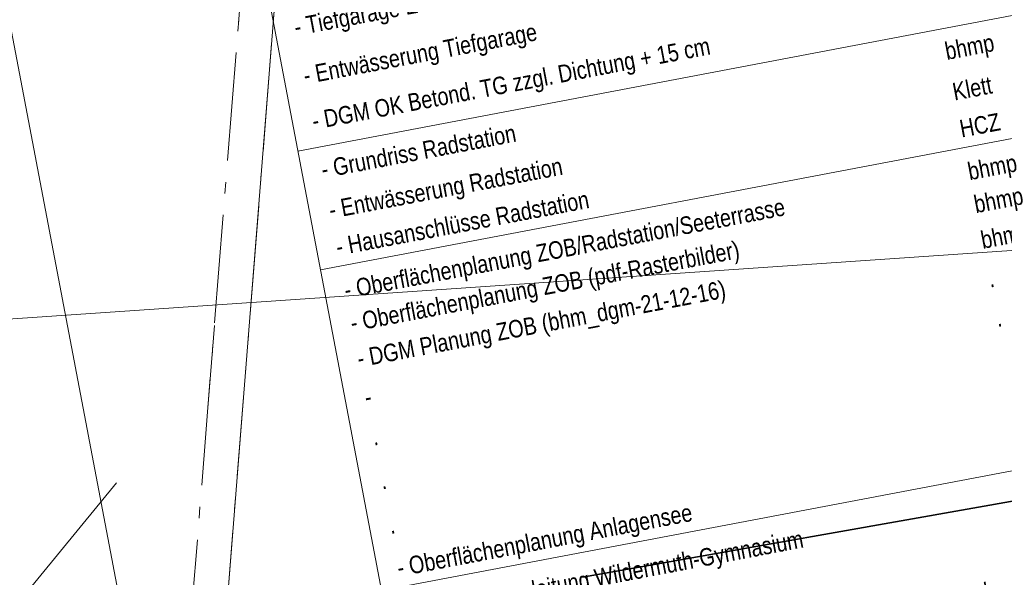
# Model space of a CAD drawing. Extents: x 3503739 to 3504470, y 5375172 to 5375561.
# Tile 108 of 121: x 3504138.2 to 3504149.56, y 5375394.24 to 5375400.68. Entities that reach past the tile are written whole.
import ezdxf

# ---------------------------------------------------------------- set-up
doc = ezdxf.new("R2010")
doc.units = 0
doc.header["$MEASUREMENT"] = 0
doc.linetypes.add('140', pattern=[41.5, 15, -3.5, 15, -3.5, 1, -3.5])
doc.linetypes.add('240', pattern=[1.88, 1.25, -0.25, 0.13, -0.25])
for name, color, linetype in [('3WP_KANALISATION', 7, 'Continuous'), ('_4WP_KANCAD_', 7, 'Continuous'), ('K_FLURSTUECKE', 7, 'Continuous'), ('KMB_AUFBETON', 7, 'Continuous'), ('W-SCHE__CLIPPING', 7, 'Continuous'), ('W-SCHESTEMPEL3', 7, 'Continuous')]:
    doc.layers.add(name, color=color, linetype=linetype)
doc.styles.add('679', font='TXT', dxfattribs={"width": 0.84, "height": 0.203})
doc.styles.add('681', font='TXT', dxfattribs={"width": 0.84, "height": 0.203})

msp = doc.modelspace()

# ---------------------------------------------------------------- linework, layer by layer
at = {"layer": '3WP_KANALISATION', "color": 7, "linetype": '140', "lineweight": 18}
msp.add_lwpolyline([(3504140.264, 5375389.784), (3504143.785, 5375433.997), (3504143.387, 5375434.029), (3504139.866, 5375389.816)], dxfattribs=at)
at = {"layer": '_4WP_KANCAD_', "color": 7, "linetype": '240', "lineweight": 18}
msp.add_lwpolyline([(3504140.264, 5375389.784), (3504143.785, 5375433.997), (3504143.387, 5375434.029), (3504139.866, 5375389.816)], dxfattribs=at)
at = {"layer": 'K_FLURSTUECKE', "color": 252, "linetype": 'Continuous', "lineweight": 35}
for p, q in [((3504144.696, 5375394.243), (3504164.364, 5375397.717)), ((3504164.364, 5375397.717), (3504144.696, 5375394.243)), ((3504144.696, 5375394.243), (3504164.364, 5375397.717)), ((3504164.364, 5375397.717), (3504144.696, 5375394.243))]:
    msp.add_line(p, q, dxfattribs=at)
at = {"layer": 'KMB_AUFBETON', "color": 212, "linetype": 'Continuous', "lineweight": 13}
msp.add_line((3504163.198, 5375398.941), (3504113.51, 5375395.539), dxfattribs=at)
at = {"layer": 'KMB_AUFBETON', "color": 92, "linetype": 'Continuous', "lineweight": 13}
msp.add_line((3504139.318, 5375395.332), (3504138.051, 5375393.785), dxfattribs=at)
at = {"layer": 'W-SCHE__CLIPPING', "color": 7, "linetype": 'Continuous', "lineweight": 13}
msp.add_line((3504130.284, 5375441.701), (3504145.58, 5375361.242), dxfattribs=at)
at = {"layer": 'W-SCHESTEMPEL3', "color": 7, "linetype": 'Continuous', "lineweight": 13}
for p, q in [((3504139.136, 5375411.141), (3504143.054, 5375390.531)), ((3504141.414, 5375399.157), (3504153.394, 5375401.435)), ((3504141.674, 5375397.789), (3504153.654, 5375400.067)), ((3504142.378, 5375394.087), (3504154.358, 5375396.365))]:
    msp.add_line(p, q, dxfattribs=at)

# ---------------------------------------------------------------- texts
at = {"layer": 'W-SCHESTEMPEL3', "color": 7, "linetype": 'Continuous', "style": '679', "width": 0.84}
for s, p in [('- Tiefgarage EG', (3504141.391, 5375400.488)), ('- Entwässerung Tiefgarage', (3504141.497, 5375399.929)), ('- DGM OK Betond. TG zzgl. Dichtung + 15 cm', (3504141.597, 5375399.405)), ('bhmp', (3504148.902, 5375400.21)), ('Klett', (3504148.99, 5375399.742)), ('HCZ', (3504149.072, 5375399.315)), ('- Grundriss Radstation', (3504141.703, 5375398.845)), ('- Entwässerung Radstation', (3504141.792, 5375398.378)), ('bhmp', (3504149.165, 5375398.822)), ('- Hausanschlüsse Radstation', (3504141.873, 5375397.951)), ('bhmp', (3504149.237, 5375398.442)), ('- Oberflächenplanung ZOB/Radstation/Seeterrasse', (3504141.968, 5375397.454)), ('bhmp', (3504149.316, 5375398.03)), ('- Oberflächenplanung ZOB (pdf-Rasterbilder)', (3504142.04, 5375397.074)), ('- DGM Planung ZOB (bhm_dgm-21-12-16)', (3504142.118, 5375396.662)), ('.', (3504149.401, 5375397.583)), ('.', (3504149.487, 5375397.128)), ('-', (3504142.203, 5375396.215)), ('.', (3504142.29, 5375395.759)), ('.', (3504142.386, 5375395.253)), ('- Oberflächenplanung Anlagensee', (3504142.578, 5375394.247)), ('.', (3504142.484, 5375394.739)), ('- neue Wasserleitung Wildermuth-Gymnasium', (3504142.678, 5375393.716))]:
    msp.add_text(s, height=0.203, rotation=10.764, dxfattribs=at).set_placement(p)
at = {"layer": 'W-SCHESTEMPEL3', "color": 1, "linetype": 'Continuous', "style": '681', "width": 0.84}
msp.add_text('Tübinger Höhensystem und Gauß-Krüger-Koordinaten bis Bauende', height=0.203, rotation=10.764, dxfattribs=at).set_placement((3504142.815, 5375392.731))

doc.saveas('drawing.dxf')
